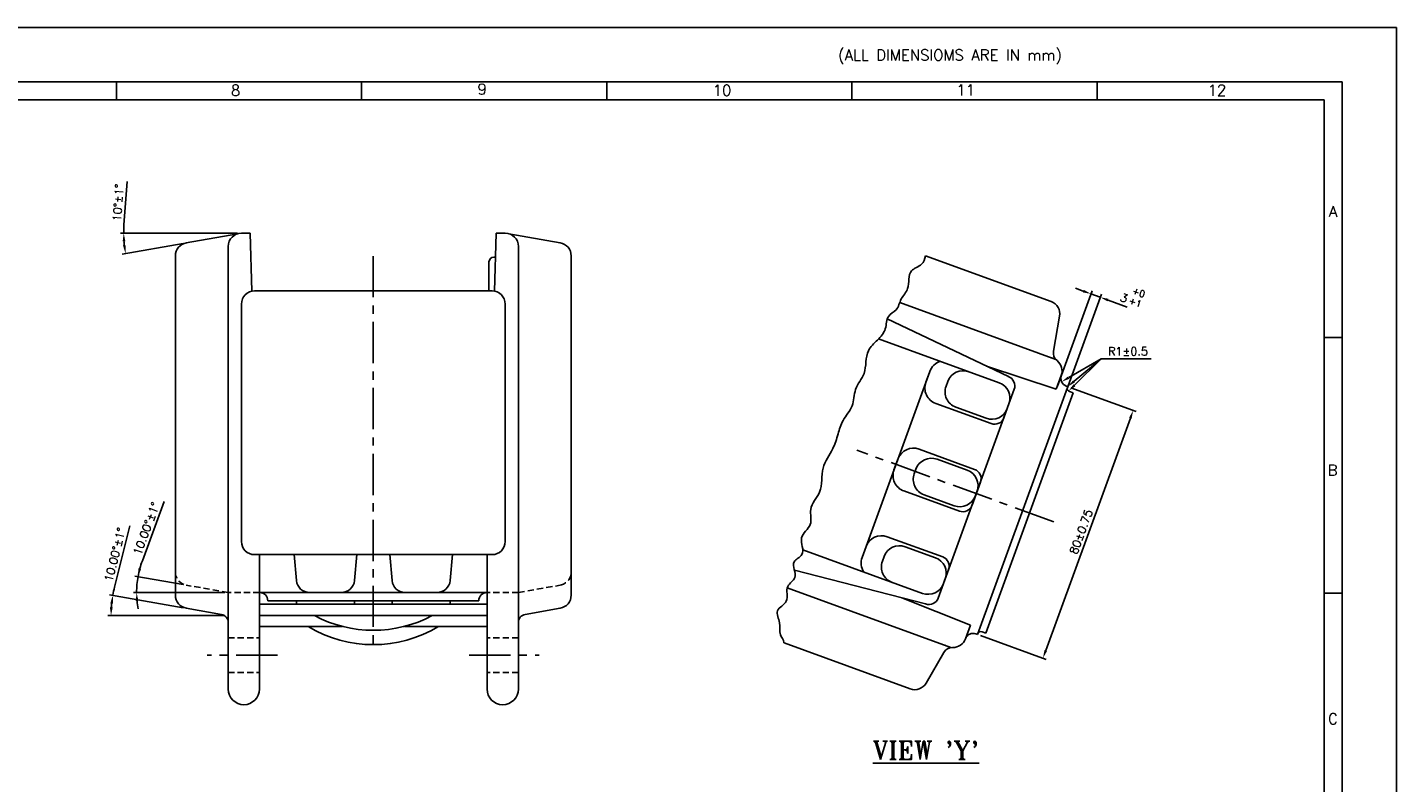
# Model space of a CAD drawing. Extents: x -78 to 847, y 1 to 655.
# Tile 10 of 10: x 431 to 847, y 426 to 655. Entities that reach past the tile are written whole.
import ezdxf

# ---------------------------------------------------------------- set-up
doc = ezdxf.new("R2010")
doc.units = 0
doc.header["$MEASUREMENT"] = 0
doc.linetypes.add('CENTER', pattern=[2, 1.25, -0.25, 0.25, -0.25])
doc.linetypes.add('HIDDEN', pattern=[9.525, 6.35, -3.175])
doc.layers.get('0').update_dxf_attribs({"linetype": 'CONTINUOUS'})
doc.layers.get('DEFPOINTS').update_dxf_attribs({"linetype": 'CONTINUOUS'})
for name, color, linetype in [('CEN', 3, 'CENTER'), ('DIM', 1, 'CONTINUOUS'), ('FORMAT', 3, 'CONTINUOUS'), ('HIDD', 2, 'HIDDEN'), ('TAXT', 4, 'CONTINUOUS')]:
    doc.layers.add(name, color=color, linetype=linetype)
doc.styles.add('RAJESH', font='romans.shx')
doc.styles.add('ROMAND', font='romand')
doc.styles.add('ROMANS', font='romans', dxfattribs={"width": 1.5, "height": 1.5})
doc.styles.add('ROMANT', font='romant.shx')
doc.dimstyles.new('RAJESH', dxfattribs={"dimtxt": 2.5, "dimasz": 2.5, "dimexe": 1, "dimexo": 1, "dimgap": 1, "dimtad": 1, "dimdec": 1, "dimzin": 9, "dimdsep": 46, "dimtxsty": 'RAJESH', "dimcen": 0, "dimclrd": 1, "dimclre": 1, "dimclrt": 4, "dimadec": 0, "dimazin": 0, "dimtp": 0.5, "dimtfac": 1, "dimtdec": 1, "dimtmove": 0, "dimatfit": 3, "dimfxl": 0, "dimtolj": 1, "dimtzin": 9, "dimarcsym": 0})

# ---------------------------------------------------------------- blocks, each defined once
blk = doc.blocks.new('A$C4DC44A80')
at = {"color": 71}
for p, q in [((841, 594), (0, 594)), ((841, 0), (841, 594)), ((826, 579), (15, 579)), ((488.08, 579), (488.08, 574)), ((555.67, 579), (555.67, 574)), ((623.25, 579), (623.25, 574)), ((690.83, 579), (690.83, 574)), ((758.42, 579), (758.42, 574)), ((826, 15), (826, 579)), ((821, 574), (95, 574)), ((821, 20), (821, 574)), ((821, 508.5), (826, 508.5)), ((821, 438), (826, 438))]:
    blk.add_line(p, q, dxfattribs=at)
for s, style, p in [(' (ALL DIMENSIOMS ARE IN mm)', 'ROMAND', (684.94, 584.87)), ('8', 'ROMANS', (519.64, 575.15)), ('9', 'ROMANS', (587.6, 575.47)), ('10', 'ROMANS', (652.47, 575.15)), ('11', 'ROMANS', (719.63, 575.23)), ('12', 'ROMANS', (788.88, 575.17)), ('A', 'ROMANS', (822.32, 541.73)), ('B', 'ROMANS', (822.01, 470.4)), ('C', 'ROMANS', (822.1, 401.86))]:
    blk.add_text(s, height=3, dxfattribs=dict(at, style=style)).set_placement(p)
blk = doc.blocks.new('*D36')
at = {"layer": 'DEFPOINTS', "color": 0}
for p in [(464.67, 484.94), (479.69, 485.57), (492.39, 483.33), (492.39, 483.33), (501.89, 483.33)]:
    blk.add_point(p, dxfattribs=at)
at = {"layer": 'DIM', "color": 1, "lineweight": -2}
for p, q in [((466.35, 492.98), (473, 510.93)), ((478.71, 485.74), (464.06, 488.33)), ((491.39, 483.33), (463.62, 483.33))]:
    blk.add_line(p, q, dxfattribs=at)
for start, end in [(159.6692, 170), (159.6797, 164.8398), (170, 180), (185.1602, 190.3203)]:
    blk.add_arc((492.39, 483.33), 27.77, start, end, dxfattribs=at)
at = {"layer": 'DIM', "color": 1}
for points in [[(465.99, 490.5), (465.18, 490.68), (465.04, 488.15)], [(464.32, 480.81), (465.15, 480.85), (464.62, 483.33)]]:
    blk.add_solid(points, dxfattribs=at)
at = {"layer": 'DIM', "color": 4, "insert": (467.57, 502.73), "char_height": 2.5, "attachment_point": 5, "rotation": 69.6692, "style": 'RAJESH'}
blk.add_mtext('\\A1;10.00°±1°', dxfattribs=at)
blk = doc.blocks.new('*D37')
at = {"layer": 'DEFPOINTS', "color": 0}
for p in [(456.91, 478.4), (479.69, 478.57), (492.39, 476.33), (492.39, 476.33), (497.45, 476.33)]:
    blk.add_point(p, dxfattribs=at)
at = {"layer": 'DIM', "color": 1, "lineweight": -2}
for p, q in [((457.91, 484.95), (462.57, 503.61)), ((478.71, 478.74), (456.4, 482.67)), ((491.39, 476.33), (455.85, 476.33))]:
    blk.add_line(p, q, dxfattribs=at)
for start, end in [(165.9688, 170), (174.0312, 175.9688)]:
    blk.add_arc((492.39, 476.33), 35.54, start, end, dxfattribs=at)
at = {"layer": 'DIM', "color": 1}
for points in [[(456.63, 480.08), (457.45, 479.97), (457.39, 482.5)], [(457.35, 478.81), (456.52, 478.84), (456.85, 476.33)]]:
    blk.add_solid(points, dxfattribs=at)
at = {"layer": 'DIM', "color": 4, "insert": (458.06, 494.82), "char_height": 2.5, "attachment_point": 5, "rotation": 75.9688, "style": 'RAJESH'}
blk.add_mtext('\\A1;10.00°\\fRomanS|b0|i0|c0|p0;±1°', dxfattribs=at)
blk = doc.blocks.new('*D67')
at = {"color": 1, "lineweight": -2}
for p, q in [((747.93, 545.46), (767.76, 538.24)), ((765.97, 536.23), (740.32, 465.75)), ((720.57, 470.28), (740.4, 463.06))]:
    blk.add_line(p, q, dxfattribs=at)
at = {"color": 1}
for points in [[(765.58, 536.37), (766.36, 536.09), (766.83, 538.58)], [(739.93, 465.9), (740.71, 465.61), (739.46, 463.4)]]:
    blk.add_solid(points, dxfattribs=at)
at = {"layer": 'DEFPOINTS', "color": 0}
for p in [(746.99, 545.8), (719.63, 470.63), (739.46, 463.4)]:
    blk.add_point(p, dxfattribs=at)
at = {"color": 4, "insert": (751.03, 501.76), "char_height": 2.5, "attachment_point": 5, "rotation": 70, "style": 'RAJESH'}
blk.add_mtext('\\A1;80±0.75', dxfattribs=at)
blk = doc.blocks.new('*D68')
at = {"color": 1, "lineweight": -2}
for p, q in [((743.84, 545.92), (754.37, 574.86)), ((746.66, 544.9), (757.19, 573.83)), ((751.68, 574.78), (749.33, 575.63)), ((754.03, 573.92), (756.85, 572.89)), ((759.2, 572.04), (764.99, 569.93))]:
    blk.add_line(p, q, dxfattribs=at)
at = {"color": 1}
for points in [[(751.82, 575.17), (751.54, 574.38), (754.03, 573.92)], [(759.34, 572.43), (759.06, 571.65), (756.85, 572.89)]]:
    blk.add_solid(points, dxfattribs=at)
at = {"layer": 'DEFPOINTS', "color": 0}
for p in [(756.85, 572.89), (743.5, 544.98), (746.32, 543.96)]:
    blk.add_point(p, dxfattribs=at)
at = {"color": 4, "insert": (764.04, 572.67), "char_height": 2.5, "attachment_point": 5, "rotation": 340, "style": 'RAJESH'}
blk.add_mtext('\\A1;3', dxfattribs=at)

msp = doc.modelspace()

# ---------------------------------------------------------------- linework, layer by layer
for p, q in [((495.26, 592.17), (479.69, 589.42)), ((496.39, 592.33), (499.08, 592.33)), ((499.08, 592.33), (499.59, 574.75)), ((573.69, 592.33), (573.19, 574.75)), ((573.69, 592.33), (576.39, 592.33)), ((577.52, 592.17), (593.08, 589.42)), ((476.39, 585.48), (476.39, 482.51)), ((492.39, 474.23), (492.39, 588.33)), ((580.39, 588.33), (580.39, 474.23)), ((596.39, 585.48), (596.39, 482.51)), ((571.46, 574.83), (571.46, 583.6)), ((572.96, 585.1), (573.49, 585.1)), ((741.96, 571.58), (703.81, 585.46)), ((572.39, 574.83), (500.39, 574.83)), ((496.39, 570.83), (496.39, 498.83)), ((576.39, 570.83), (576.39, 498.83)), ((696.04, 571.26), (743.38, 554.03)), ((742.66, 556.55), (744.53, 567.12)), ((689.63, 560.29), (726.17, 546.99)), ((742.63, 554.3), (741.47, 554.72)), ((705.15, 550.39), (684.63, 494)), ((703.96, 547.1), (705.15, 550.39)), ((743.5, 544.98), (722.3, 552.02)), ((745.02, 549.18), (743.5, 544.98)), ((730.76, 544.99), (707.72, 481.68)), ((719.63, 470.63), (746.9, 545.57)), ((744.17, 546.83), (744.1, 546.64)), ((746.99, 545.8), (746.52, 545.97)), ((746.99, 545.8), (746.9, 545.57)), ((747.5, 544.29), (748.64, 543.87)), ((722.13, 471.04), (748.64, 543.87)), ((695.49, 523.84), (694.29, 520.55)), ((572.39, 494.83), (500.39, 494.83)), ((501.89, 494.83), (501.89, 454.08)), ((512.39, 494.83), (513.07, 486.98)), ((531.39, 494.83), (530.7, 486.98)), ((541.39, 494.83), (542.07, 486.98)), ((560.39, 494.83), (559.7, 486.98)), ((570.89, 494.83), (570.89, 454.08)), ((685.83, 497.29), (684.63, 494)), ((570.89, 483.33), (501.89, 483.33)), ((517.06, 483.33), (526.72, 483.33)), ((555.72, 483.33), (546.06, 483.33)), ((661.91, 484.72), (711.57, 466.64)), ((717.48, 473.49), (696.72, 481.73)), ((490.32, 476.69), (479.69, 478.57)), ((501.89, 479.81), (570.89, 479.81)), ((504.39, 480.83), (568.39, 480.83)), ((513.07, 480.83), (513.07, 479.81)), ((530.7, 480.83), (530.7, 479.81)), ((542.07, 480.83), (542.07, 479.81)), ((559.7, 480.83), (559.7, 479.81)), ((582.45, 476.69), (593.08, 478.57)), ((492.39, 474.23), (492.39, 454.08)), ((501.89, 476.33), (570.89, 476.33)), ((580.39, 474.23), (580.39, 454.08)), ((717.48, 473.49), (715.95, 469.3)), ((501.89, 473.06), (526.97, 473.06)), ((545.81, 473.06), (570.89, 473.06)), ((716.87, 471.83), (716.81, 471.65)), ((719.63, 470.63), (719.16, 470.8)), ((720.99, 471.45), (722.13, 471.04)), ((699.2, 454.11), (660.95, 468.04)), ((709.41, 465.17), (704.04, 455.87)), ((710.82, 466.91), (709.67, 467.33))]:
    msp.add_line(p, q)
at = {"ltscale": 10}
for p, q in [((728.97, 548.83), (692.27, 566.35)), ((710.6, 547.34), (710.08, 545.93)), ((723.77, 534.56), (706.94, 540.69)), ((729.16, 540.58), (727.62, 536.36)), ((722.24, 536.19), (713.07, 539.52)), ((718.73, 520.7), (701.9, 526.83)), ((716.51, 520.45), (707.34, 523.78)), ((700.42, 519.38), (700.93, 520.79)), ((717.96, 509.81), (720.52, 516.86)), ((714.11, 508.02), (697.28, 514.14)), ((712.57, 509.64), (703.41, 512.98)), ((709.07, 494.16), (692.24, 500.28)), ((702.91, 483.09), (666.63, 496.3)), ((690.76, 492.84), (691.27, 494.25)), ((706.85, 493.9), (697.68, 497.24)), ((703.87, 479.88), (664.08, 490.16)), ((707.72, 481.68), (710.86, 490.31))]:
    msp.add_line(p, q, dxfattribs=at)
at = {"color": 1}
for p, q in [((747.27, 548.52), (757.16, 554.26)), ((748.91, 547.4), (757.16, 554.26)), ((749.01, 546.19), (757.16, 554.26)), ((757.16, 554.26), (758.2, 554.26)), ((758.2, 554.26), (772.3, 554.26))]:
    msp.add_line(p, q, dxfattribs=at)
for centre, radius, start, end in [((496.39, 588.33), 4, 90, 180), ((576.39, 588.33), 4, 0, 90), ((480.39, 585.48), 4, 100, 180), ((592.39, 585.48), 4, 0, 80), ((572.96, 583.6), 1.5, 90, 180), ((500.39, 570.83), 4, 90, 180), ((572.39, 570.83), 4, 0, 90), ((740.59, 567.82), 4, 350, 70), ((745.62, 556.03), 3, 170, 231.5436), ((741.26, 550.54), 4, 340, 51.5436), ((747.37, 548.32), 2.5, 160, 250), ((708.65, 545.39), 5, 160, 250), ((747.84, 545.23), 1, 160, 250), ((700.19, 522.13), 5, 70, 160), ((500.39, 498.83), 4, 180, 270), ((572.39, 498.83), 4, 270, 0), ((690.53, 495.58), 5, 70, 160), ((517.06, 487.33), 4, 185, 270), ((526.72, 487.33), 4, 270, 355), ((546.06, 487.33), 4, 185, 270), ((555.72, 487.33), 4, 270, 355), ((480.39, 482.51), 4, 180, 260), ((501.89, 480.83), 2.5, 0, 90), ((570.89, 480.83), 2.5, 90, 180), ((592.39, 482.51), 4, 280, 0), ((489.89, 474.23), 2.5, 0, 80), ((536.39, 509.88), 38, 241.9815, 298.0185), ((582.89, 474.23), 2.5, 100, 180), ((536.39, 505.53), 38, 238.6923, 301.3077), ((712.19, 470.67), 4, 268.4564, 340), ((718.3, 468.45), 2.5, 70, 160), ((720.65, 470.51), 1, 70, 160), ((712, 463.67), 3, 88.4564, 150), ((497.14, 454.08), 4.75, 180, 0), ((575.64, 454.08), 4.75, 180, 0), ((700.57, 457.87), 4, 250, 330)]:
    msp.add_arc(centre, radius, start, end)
at = {"ltscale": 10}
for centre, radius, start, end in [((709.85, 548.68), 5, 106.8699, 160), ((715.29, 545.63), 5, 70, 160), ((727.94, 546.01), 3, 340, 70), ((714.78, 544.22), 5, 160, 250), ((724.46, 542.29), 5, 340, 70), ((723.95, 540.88), 5, 250, 340), ((724.8, 537.38), 3, 250, 340), ((705.63, 519.08), 5, 70, 160), ((698.99, 518.84), 5, 160, 250), ((705.12, 517.67), 5, 160, 250), ((714.8, 515.75), 5, 340, 70), ((717.7, 517.88), 3, 340, 70), ((714.28, 514.34), 5, 250, 340), ((715.14, 510.84), 3, 250, 340), ((695.97, 492.54), 5, 70, 160), ((708.04, 491.34), 3, 340, 70), ((689.33, 492.29), 5, 160, 213.1301), ((695.46, 491.13), 5, 160, 250), ((705.14, 489.2), 5, 340, 70), ((704.62, 487.79), 5, 250, 340), ((704.9, 482.7), 3, 250, 340)]:
    msp.add_arc(centre, radius, start, end, dxfattribs=at)
msp.add_open_spline([(703.81, 585.46), (703.71, 584.42), (703.01, 582.46), (698.15, 581.17), (699.41, 575.68), (696.16, 572.61), (695.56, 568.92), (691.83, 567.33), (692.19, 562.98), (689.3, 559.87), (685.32, 556.27), (686.3, 549.92), (682, 545.33), (682.3, 539.62), (678.58, 535.95), (677.35, 531.29), (675.77, 526.32), (671.79, 521.14), (673.01, 513.91), (668.03, 509.27), (670.06, 503.53), (664.73, 500.34), (667.99, 494.8), (662.43, 492.75), (665.67, 487.81), (660.84, 485.33), (662.95, 480.42), (657.81, 478.21), (660.13, 474.15), (659.2, 470.77), (660.84, 469.01), (660.94, 468.1), (660.95, 468.04)], degree=3, knots=[3.617856, 3.617856, 3.617856, 3.617856, 6.696085, 10.328932, 15.824134, 19.527474, 23.176884, 26.105372, 30.116264, 34.256879, 38.507758, 45.492823, 50.988025, 56.123518, 61.322963, 65.680467, 70.401098, 76.977676, 84.384359, 90.239691, 94.833463, 99.678459, 104.737004, 107.985688, 112.707169, 116.152499, 120.644435, 124.556073, 128.295751, 131.87284, 134.442087, 134.64124, 134.64124, 134.64124, 134.64124])
at = {"color": 1}
for points in [[(747.48, 548.16), (747.06, 548.88), (745.11, 547.26)], [(749.18, 547.08), (748.64, 547.72), (746.99, 545.8)], [(749.3, 545.9), (748.72, 546.49), (747.23, 544.44)]]:
    msp.add_solid(points, dxfattribs=at)
at = {"layer": 'CEN', "ltscale": 10}
for p, q in [((536.39, 585.4), (536.39, 465.72)), ((742.74, 504.78), (683.03, 526.51)), ((507.29, 464.33), (486.05, 464.33)), ((565.49, 464.33), (586.72, 464.33))]:
    msp.add_line(p, q, dxfattribs=at)
at = {"layer": 'DEFPOINTS', "color": 0, "linetype": 'ByBlock'}
for p in [(495.26, 592.17), (496.39, 592.33), (499.08, 592.33), (479.69, 589.42)]:
    msp.add_point(p, dxfattribs=at)
at = {"layer": 'DIM', "color": 1, "linetype": 'ByBlock'}
for p, q in [((460.78, 594.83), (461.71, 607.99)), ((495.18, 592.33), (459.7, 592.33)), ((478.71, 589.25), (460.25, 585.99))]:
    msp.add_line(p, q, dxfattribs=at)
for start, end in [(175.9628, 180), (184.0372, 185.9628)]:
    msp.add_arc((496.18, 592.33), 35.49, start, end, dxfattribs=at)
at = {"layer": 'DIM', "color": 0, "linetype": 'ByBlock'}
msp.add_point((460.94, 588.21), dxfattribs=at)
at = {"layer": 'DIM', "color": 1, "linetype": 'ByBlock'}
for points in [[(460.37, 589.82), (461.2, 589.85), (460.7, 592.33)], [(461.3, 588.7), (460.48, 588.59), (461.24, 586.17)]]:
    msp.add_solid(points, dxfattribs=at)
at = {"layer": 'HIDD', "ltscale": 0.3}
for p, q in [((492.39, 483.33), (479.69, 485.57)), ((501.89, 483.33), (492.39, 483.33)), ((580.39, 483.33), (570.89, 483.33)), ((580.39, 483.33), (593.08, 485.57)), ((492.39, 469.58), (501.89, 469.58)), ((580.39, 469.58), (570.89, 469.58)), ((492.39, 459.08), (501.89, 459.08)), ((580.39, 459.08), (570.89, 459.08))]:
    msp.add_line(p, q, dxfattribs=at)
for centre, start, end in [((480.39, 489.51), 180, 260), ((592.39, 489.51), 280, 0)]:
    msp.add_arc(centre, 4, start, end, dxfattribs=at)

# ---------------------------------------------------------------- block references
at = {"layer": 'FORMAT', "xscale": 1.1, "yscale": 1.1, "zscale": 1.1}
msp.add_blockref('A$C4DC44A80', (-78.38, 1.35), dxfattribs=at)

# ---------------------------------------------------------------- texts
at = {"color": 4, "insert": (759.2, 556.51), "char_height": 2.5, "attachment_point": 4, "style": 'RAJESH'}
msp.add_mtext('\\A1;R1±0.5', dxfattribs=at)
at = {"layer": 'DIM', "color": 4, "linetype": 'ByBlock', "insert": (459, 601.57), "char_height": 2.5, "attachment_point": 5, "rotation": 85.9628, "style": 'RAJESH'}
msp.add_mtext('\\A1;10°±1°', dxfattribs=at)
at = {"layer": 'TAXT', "color": 6, "style": 'ROMANS'}
for s, p in [('+0', (766.31, 574.1)), ('+1', (765.23, 571.12))]:
    msp.add_text(s, height=2, rotation=340, dxfattribs=at).set_placement(p)
at = {"layer": 'TAXT', "color": 6, "style": 'ROMANT'}
msp.add_text("%%UVIEW 'Y'", height=5.5, dxfattribs=at).set_placement((687.84, 432.72))

# ---------------------------------------------------------------- dimensions: what is measured, and where the dimension line sits
dim = msp.add_aligned_dim(p1=(743.5, 544.98), p2=(746.32, 543.96), distance=30.79, dimstyle='RAJESH')
dim.commit()
dim.dimension.update_dxf_attribs({"geometry": '*D68', "text_midpoint": (764.04, 572.67)})
dim = msp.add_aligned_dim(p1=(746.99, 545.8), p2=(719.63, 470.63), distance=21.11, text='<>±0.75', dimstyle='RAJESH')
dim.commit()
dim.dimension.update_dxf_attribs({"geometry": '*D67', "text_midpoint": (751.03, 501.76)})
at = {"layer": 'DIM'}
for base, line1, line2, text, picture, middle in [((464.67, 484.94), ((501.89, 483.33), (492.39, 483.33)), ((492.39, 483.33), (479.69, 485.57)), '<>±1°', '*D36', (467.57, 502.73)), ((456.91, 478.4), ((492.39, 476.33), (497.45, 476.33)), ((492.39, 476.33), (479.69, 478.57)), '<>\\fRomanS|b0|i0|c0|p0;±1°', '*D37', (458.06, 494.82))]:
    dim = msp.add_angular_dim_2l(base=base, line1=line1, line2=line2, text=text, dimstyle='RAJESH', override={"dimadec": 2}, dxfattribs=at)
    dim.commit()
    dim.dimension.update_dxf_attribs({"geometry": picture, "text_midpoint": middle})

doc.saveas('drawing.dxf')
